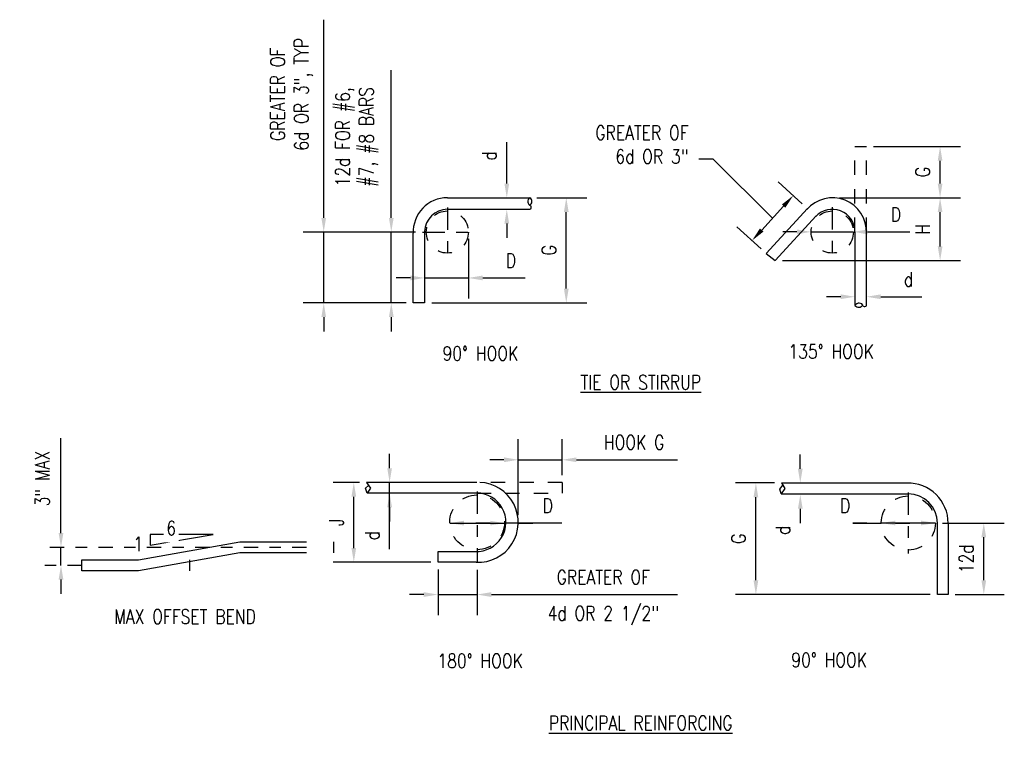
# Model space of a CAD drawing. Header units: inches. Extents: x -181 to 820, y -17 to 195.
# Tile 3 of 7: x 69 to 77.64, y 86.52 to 92.82. Entities that reach past the tile are written whole.
import ezdxf
from ezdxf import colors
from ezdxf.entities.mleader import LeaderData, LeaderLine
from ezdxf.math import Vec2, Vec3

# ---------------------------------------------------------------- set-up
doc = ezdxf.new("R2010")
doc.units = ezdxf.units.IN
doc.header["$MEASUREMENT"] = 0
doc.linetypes.add('Center 1_4_', pattern=[0.53125, 0.25, -0.09375, 0.09375, -0.09375])
doc.linetypes.add('Dash', pattern=[0.25, 0.125, -0.125])
for name, color, linetype in [('A-DETL-CNTR', 1, 'Center 1_4_'), ('A-DETL-WIDE', 5, 'Continuous'), ('S-ANNO-DIMS', 1, 'Continuous'), ('S-ANNO-NOTE', 2, 'Continuous')]:
    doc.layers.add(name, color=color, linetype=linetype)
doc.layers.add('G-ANNO-NPLT', color=140, linetype='Continuous', plot=False)
doc.styles.add('Annotative', font='romans.shx', dxfattribs={"width": 0.8, "height": 0.125})
doc.dimstyles.new('Annotative', dxfattribs={"dimscale": 0, "dimtxt": 0.125, "dimasz": 0.125, "dimexe": 0.18, "dimexo": 0.0625, "dimgap": 0.09, "dimtad": 1, "dimdec": 3, "dimzin": 3, "dimdsep": 46, "dimlunit": 4, "dimtxsty": 'Annotative', "dimcen": 0.09, "dimclrt": 2, "dimazin": 2, "dimtfac": 1, "dimtdec": 3, "dimtmove": 0, "dimatfit": 0, "dimfxl": 1, "dimtfill": 1, "dimfrac": 2, "dimtolj": 1, "dimtzin": 0, "dimarcsym": 0})

# ---------------------------------------------------------------- blocks, each defined once
blk = doc.blocks.new('*D5')
at = {"layer": 'Defpoints', "color": 0, "lineweight": -3, "transparency": 16777216}
for p in [(76.127, 91.2575), (77.0718, 91.2575), (75.6255, 90.7059)]:
    blk.add_point(p, dxfattribs=at)
at = {"layer": 'S-ANNO-DIMS', "color": 0, "lineweight": -2, "transparency": 16777216}
for p, q in [((76.1895, 91.2575), (77.2518, 91.2575)), ((77.0718, 90.8309), (77.0718, 91.1325)), ((75.688, 90.7059), (77.2518, 90.7059))]:
    blk.add_line(p, q, dxfattribs=at)
at = {"layer": 'S-ANNO-DIMS', "color": 0, "lineweight": -3, "transparency": 16777216}
for points in [[(77.0509, 91.1325), (77.0926, 91.1325), (77.0718, 91.2575)], [(77.0509, 90.8309), (77.0926, 90.8309), (77.0718, 90.7059)]]:
    blk.add_solid(points, dxfattribs=at)
at = {"layer": 'S-ANNO-DIMS', "color": 2, "lineweight": -3, "transparency": 16777216, "insert": (76.9193, 90.9817), "char_height": 0.125, "attachment_point": 5, "rotation": 90, "style": 'Annotative', "bg_fill": 3, "box_fill_scale": 1.25, "bg_fill_color": 256, "bg_fill_true_color": 13158600, "bg_fill_transparency": 0}
blk.add_mtext('\\A1;H', dxfattribs=at)
blk = doc.blocks.new('*D6')
at = {"layer": 'Defpoints', "color": 0, "lineweight": -3, "transparency": 16777216}
for p in [(76.4255, 91.7078), (77.0718, 91.7078), (76.127, 91.2575)]:
    blk.add_point(p, dxfattribs=at)
at = {"layer": 'S-ANNO-DIMS', "color": 0, "lineweight": -2, "transparency": 16777216}
for p, q in [((76.488, 91.7078), (77.2518, 91.7078)), ((77.0718, 91.3825), (77.0718, 91.5828)), ((76.1895, 91.2575), (77.2518, 91.2575))]:
    blk.add_line(p, q, dxfattribs=at)
at = {"layer": 'S-ANNO-DIMS', "color": 0, "lineweight": -3, "transparency": 16777216}
for points in [[(77.0509, 91.5828), (77.0926, 91.5828), (77.0718, 91.7078)], [(77.0509, 91.3825), (77.0926, 91.3825), (77.0718, 91.2575)]]:
    blk.add_solid(points, dxfattribs=at)
at = {"layer": 'S-ANNO-DIMS', "color": 2, "lineweight": -3, "transparency": 16777216, "insert": (76.9193, 91.4827), "char_height": 0.125, "attachment_point": 5, "rotation": 90, "style": 'Annotative', "bg_fill": 3, "box_fill_scale": 1.25, "bg_fill_color": 256, "bg_fill_true_color": 13158600, "bg_fill_transparency": 0}
blk.add_mtext('\\A1;G', dxfattribs=at)
blk = doc.blocks.new('*D7')
at = {"layer": 'Defpoints', "color": 0, "lineweight": -3, "transparency": 16777216}
for p in [(75.9411, 90.9572), (76.311, 90.9584), (76.311, 90.9572)]:
    blk.add_point(p, dxfattribs=at)
at = {"layer": 'S-ANNO-DIMS', "color": 0, "lineweight": -2, "transparency": 16777216}
for p, q in [((75.8161, 90.9584), (75.6911, 90.9584)), ((75.9411, 90.9584), (76.311, 90.9584)), ((76.436, 90.9584), (76.8077, 90.9584))]:
    blk.add_line(p, q, dxfattribs=at)
at = {"layer": 'S-ANNO-DIMS', "color": 0, "lineweight": -3, "transparency": 16777216}
for points in [[(75.8161, 90.9792), (75.8161, 90.9375), (75.9411, 90.9584)], [(76.436, 90.9792), (76.436, 90.9375), (76.311, 90.9584)]]:
    blk.add_solid(points, dxfattribs=at)
at = {"layer": 'S-ANNO-DIMS', "color": 2, "lineweight": -3, "transparency": 16777216, "insert": (76.6844, 91.1109), "char_height": 0.125, "attachment_point": 5, "style": 'Annotative', "bg_fill": 3, "box_fill_scale": 1.25, "bg_fill_color": 256, "bg_fill_true_color": 13158600, "bg_fill_transparency": 0}
blk.add_mtext('\\A1;D', dxfattribs=at)
blk = doc.blocks.new('*D28')
at = {"layer": 'Defpoints', "color": 0, "lineweight": -3, "transparency": 16777216}
for p in [(73.2578, 91.2575), (73.2578, 91.1563), (73.2706, 91.1563)]:
    blk.add_point(p, dxfattribs=at)
at = {"layer": 'S-ANNO-DIMS', "color": 0, "lineweight": -2, "transparency": 16777216}
for p, q in [((73.2706, 91.3825), (73.2706, 91.7446)), ((73.2706, 91.0313), (73.2706, 90.9063))]:
    blk.add_line(p, q, dxfattribs=at)
at = {"layer": 'S-ANNO-DIMS', "color": 0, "lineweight": -3, "transparency": 16777216}
for points in [[(73.2497, 91.3825), (73.2914, 91.3825), (73.2706, 91.2575)], [(73.2497, 91.0313), (73.2914, 91.0313), (73.2706, 91.1563)]]:
    blk.add_solid(points, dxfattribs=at)
at = {"layer": 'S-ANNO-DIMS', "color": 2, "lineweight": -3, "transparency": 16777216, "insert": (73.1181, 91.626), "char_height": 0.125, "attachment_point": 5, "rotation": 90, "style": 'Annotative', "bg_fill": 3, "box_fill_scale": 1.25, "bg_fill_color": 256, "bg_fill_true_color": 13158600, "bg_fill_transparency": 0}
blk.add_mtext('\\A1;d', dxfattribs=at)
blk = doc.blocks.new('*D27')
at = {"layer": 'Defpoints', "color": 0, "lineweight": -3, "transparency": 16777216}
for p in [(72.55, 90.9561), (72.934, 90.9611), (72.934, 90.5543)]:
    blk.add_point(p, dxfattribs=at)
at = {"layer": 'S-ANNO-DIMS', "color": 0, "lineweight": -2, "transparency": 16777216}
for p, q in [((72.55, 90.8936), (72.55, 90.3743)), ((72.934, 90.8986), (72.934, 90.3743)), ((72.425, 90.5543), (72.3, 90.5543)), ((72.55, 90.5543), (72.934, 90.5543)), ((73.059, 90.5543), (73.4307, 90.5543))]:
    blk.add_line(p, q, dxfattribs=at)
at = {"layer": 'S-ANNO-DIMS', "color": 0, "lineweight": -3, "transparency": 16777216}
for points in [[(72.425, 90.5752), (72.425, 90.5335), (72.55, 90.5543)], [(73.059, 90.5752), (73.059, 90.5335), (72.934, 90.5543)]]:
    blk.add_solid(points, dxfattribs=at)
at = {"layer": 'S-ANNO-DIMS', "color": 2, "lineweight": -3, "transparency": 16777216, "insert": (73.3073, 90.7068), "char_height": 0.125, "attachment_point": 5, "style": 'Annotative', "bg_fill": 3, "box_fill_scale": 1.25, "bg_fill_color": 256, "bg_fill_true_color": 13158600, "bg_fill_transparency": 0}
blk.add_mtext('\\A1;D', dxfattribs=at)
blk = doc.blocks.new('*D26')
at = {"layer": 'Defpoints', "color": 0, "lineweight": -3, "transparency": 16777216}
for p in [(73.473, 91.2575), (73.7924, 91.2575), (72.55, 90.3358)]:
    blk.add_point(p, dxfattribs=at)
at = {"layer": 'S-ANNO-DIMS', "color": 0, "lineweight": -2, "transparency": 16777216}
for p, q in [((73.5355, 91.2575), (73.9724, 91.2575)), ((73.7924, 90.4608), (73.7924, 91.1325)), ((72.6125, 90.3358), (73.9724, 90.3358))]:
    blk.add_line(p, q, dxfattribs=at)
at = {"layer": 'S-ANNO-DIMS', "color": 0, "lineweight": -3, "transparency": 16777216}
for points in [[(73.7716, 91.1325), (73.8133, 91.1325), (73.7924, 91.2575)], [(73.7716, 90.4608), (73.8133, 90.4608), (73.7924, 90.3358)]]:
    blk.add_solid(points, dxfattribs=at)
at = {"layer": 'S-ANNO-DIMS', "color": 2, "lineweight": -3, "transparency": 16777216, "insert": (73.6399, 90.7966), "char_height": 0.125, "attachment_point": 5, "rotation": 90, "style": 'Annotative', "bg_fill": 3, "box_fill_scale": 1.25, "bg_fill_color": 256, "bg_fill_true_color": 13158600, "bg_fill_transparency": 0}
blk.add_mtext('\\A1;G', dxfattribs=at)
blk = doc.blocks.new('*D25')
at = {"layer": 'Defpoints', "color": 0, "lineweight": -3, "transparency": 16777216}
for p in [(72.2572, 90.9561), (72.5315, 90.9561), (72.4495, 90.3358)]:
    blk.add_point(p, dxfattribs=at)
at = {"layer": 'S-ANNO-DIMS', "color": 0, "lineweight": -2, "transparency": 16777216}
for p, q in [((72.2572, 91.0811), (72.2572, 92.3777)), ((72.469, 90.9561), (72.0772, 90.9561)), ((72.2572, 90.3358), (72.2572, 90.9561)), ((72.387, 90.3358), (72.0772, 90.3358)), ((72.2572, 90.2108), (72.2572, 90.0858))]:
    blk.add_line(p, q, dxfattribs=at)
at = {"layer": 'S-ANNO-DIMS', "color": 0, "lineweight": -3, "transparency": 16777216}
for points in [[(72.2364, 91.0811), (72.2781, 91.0811), (72.2572, 90.9561)], [(72.2364, 90.2108), (72.2781, 90.2108), (72.2572, 90.3358)]]:
    blk.add_solid(points, dxfattribs=at)
at = {"layer": 'S-ANNO-DIMS', "color": 2, "lineweight": -3, "transparency": 16777216, "insert": (71.9559, 91.7925), "char_height": 0.125, "attachment_point": 5, "rotation": 90, "style": 'Annotative', "bg_fill": 3, "box_fill_scale": 1.25, "bg_fill_color": 256, "bg_fill_true_color": 13158600, "bg_fill_transparency": 0}
blk.add_mtext('\\A1;12d FOR #6,\\P#7, #8 BARS', dxfattribs=at)
blk = doc.blocks.new('*D24')
at = {"layer": 'Defpoints', "color": 0, "lineweight": -3, "transparency": 16777216}
for p in [(72.5315, 90.9561), (71.6646, 90.3358), (72.4495, 90.3358)]:
    blk.add_point(p, dxfattribs=at)
at = {"layer": 'S-ANNO-DIMS', "color": 0, "lineweight": -2, "transparency": 16777216}
for p, q in [((71.6646, 91.0811), (71.6646, 92.8198)), ((72.469, 90.9561), (71.4846, 90.9561)), ((71.6646, 90.3358), (71.6646, 90.9561)), ((72.387, 90.3358), (71.4846, 90.3358)), ((71.6646, 90.2108), (71.6646, 90.0858))]:
    blk.add_line(p, q, dxfattribs=at)
at = {"layer": 'S-ANNO-DIMS', "color": 0, "lineweight": -3, "transparency": 16777216}
for points in [[(71.6438, 91.0811), (71.6854, 91.0811), (71.6646, 90.9561)], [(71.6438, 90.2108), (71.6854, 90.2108), (71.6646, 90.3358)]]:
    blk.add_solid(points, dxfattribs=at)
at = {"layer": 'S-ANNO-DIMS', "color": 2, "lineweight": -3, "transparency": 16777216, "insert": (71.3841, 92.1655), "char_height": 0.125, "attachment_point": 5, "rotation": 90, "style": 'Annotative', "bg_fill": 3, "box_fill_scale": 1.25, "bg_fill_color": 256, "bg_fill_true_color": 13158600, "bg_fill_transparency": 0}
blk.add_mtext('\\A1;GREATER OF\\P6d OR 3", TYP', dxfattribs=at)
blk = doc.blocks.new('*D23')
at = {"layer": 'Defpoints', "color": 0, "lineweight": -3, "transparency": 16777216}
for p in [(77.0303, 88.4043), (77.4551, 88.4043), (77.1428, 87.7768)]:
    blk.add_point(p, dxfattribs=at)
at = {"layer": 'S-ANNO-DIMS', "color": 0, "lineweight": -2, "transparency": 16777216}
for p, q in [((77.0928, 88.4043), (77.6351, 88.4043)), ((77.4551, 87.9018), (77.4551, 88.2793)), ((77.2053, 87.7768), (77.6351, 87.7768))]:
    blk.add_line(p, q, dxfattribs=at)
at = {"layer": 'S-ANNO-DIMS', "color": 0, "lineweight": -3, "transparency": 16777216}
for points in [[(77.4342, 88.2793), (77.4759, 88.2793), (77.4551, 88.4043)], [(77.4342, 87.9018), (77.4759, 87.9018), (77.4551, 87.7768)]]:
    blk.add_solid(points, dxfattribs=at)
at = {"layer": 'S-ANNO-DIMS', "color": 2, "lineweight": -3, "transparency": 16777216, "insert": (77.3026, 88.0906), "char_height": 0.125, "attachment_point": 5, "rotation": 90, "style": 'Annotative', "bg_fill": 3, "box_fill_scale": 1.25, "bg_fill_color": 256, "bg_fill_true_color": 13158600, "bg_fill_transparency": 0}
blk.add_mtext('\\A1;12d', dxfattribs=at)
blk = doc.blocks.new('*D22')
at = {"layer": 'Defpoints', "color": 0, "lineweight": -3, "transparency": 16777216}
for p in [(73.7569, 88.959), (73.7569, 88.7605), (73.371, 88.4101)]:
    blk.add_point(p, dxfattribs=at)
at = {"layer": 'S-ANNO-DIMS', "color": 0, "lineweight": -2, "transparency": 16777216}
for p, q in [((73.371, 88.4726), (73.371, 89.139)), ((73.7569, 88.823), (73.7569, 89.139)), ((73.246, 88.959), (73.121, 88.959)), ((73.371, 88.959), (73.7569, 88.959)), ((73.8819, 88.959), (74.7678, 88.959))]:
    blk.add_line(p, q, dxfattribs=at)
at = {"layer": 'S-ANNO-DIMS', "color": 0, "lineweight": -3, "transparency": 16777216}
for points in [[(73.246, 88.9799), (73.246, 88.9382), (73.371, 88.959)], [(73.8819, 88.9799), (73.8819, 88.9382), (73.7569, 88.959)]]:
    blk.add_solid(points, dxfattribs=at)
at = {"layer": 'S-ANNO-DIMS', "color": 2, "lineweight": -3, "transparency": 16777216, "insert": (74.3874, 89.1115), "char_height": 0.125, "attachment_point": 5, "style": 'Annotative', "bg_fill": 3, "box_fill_scale": 1.25, "bg_fill_color": 256, "bg_fill_true_color": 13158600, "bg_fill_transparency": 0}
blk.add_mtext('\\A1;HOOK G', dxfattribs=at)
blk = doc.blocks.new('*D21')
at = {"layer": 'Defpoints', "color": 0, "lineweight": -3, "transparency": 16777216}
for p in [(72.6676, 88.0599), (73.0102, 88.0575), (73.0102, 87.7768)]:
    blk.add_point(p, dxfattribs=at)
at = {"layer": 'S-ANNO-DIMS', "color": 0, "lineweight": -2, "transparency": 16777216}
for p, q in [((72.6676, 87.9974), (72.6676, 87.5968)), ((73.0102, 87.995), (73.0102, 87.5968)), ((72.5426, 87.7768), (72.4176, 87.7768)), ((72.6676, 87.7768), (73.0102, 87.7768)), ((73.1352, 87.7768), (74.7688, 87.7768))]:
    blk.add_line(p, q, dxfattribs=at)
at = {"layer": 'S-ANNO-DIMS', "color": 0, "lineweight": -3, "transparency": 16777216}
for points in [[(72.5426, 87.7977), (72.5426, 87.756), (72.6676, 87.7768)], [(73.1352, 87.7977), (73.1352, 87.756), (73.0102, 87.7768)]]:
    blk.add_solid(points, dxfattribs=at)
at = {"layer": 'S-ANNO-DIMS', "color": 2, "lineweight": -3, "transparency": 16777216, "insert": (74.1169, 87.9293), "char_height": 0.125, "attachment_point": 5, "style": 'Annotative', "bg_fill": 3, "box_fill_scale": 1.25, "bg_fill_color": 256, "bg_fill_true_color": 13158600, "bg_fill_transparency": 0}
blk.add_mtext('\\A1;GREATER OF', dxfattribs=at)
at = {"layer": 'S-ANNO-DIMS', "color": 2, "lineweight": -3, "transparency": 16777216, "insert": (74.1169, 87.5916), "char_height": 0.125, "attachment_point": 5, "style": 'Annotative', "bg_fill": 3, "box_fill_scale": 1.25, "bg_fill_color": 256, "bg_fill_true_color": 13158600, "bg_fill_transparency": 0}
blk.add_mtext('\\A1;4d OR 2 1/2"', dxfattribs=at)
blk = doc.blocks.new('*D20')
at = {"layer": 'Defpoints', "color": 0, "lineweight": -3, "transparency": 16777216}
for p in [(69.3598, 88.1906), (71.5132, 88.1906), (69.5427, 88.0328)]:
    blk.add_point(p, dxfattribs=at)
at = {"layer": 'S-ANNO-DIMS', "color": 0, "lineweight": -2, "transparency": 16777216}
for p, q in [((69.3598, 88.3156), (69.3598, 89.1491)), ((69.3598, 88.0328), (69.3598, 88.1906)), ((69.3598, 87.9078), (69.3598, 87.7828))]:
    blk.add_line(p, q, dxfattribs=at)
at = {"layer": 'S-ANNO-DIMS', "color": 0, "lineweight": -3, "transparency": 16777216}
for points in [[(69.339, 88.3156), (69.3806, 88.3156), (69.3598, 88.1906)], [(69.339, 87.9078), (69.3806, 87.9078), (69.3598, 88.0328)]]:
    blk.add_solid(points, dxfattribs=at)
at = {"layer": 'S-ANNO-DIMS', "color": 2, "lineweight": -3, "transparency": 16777216, "insert": (69.1954, 88.7949), "char_height": 0.125, "attachment_point": 5, "rotation": 90, "style": 'Annotative', "bg_fill": 3, "box_fill_scale": 1.25, "bg_fill_color": 256, "bg_fill_true_color": 13158600, "bg_fill_transparency": 0}
blk.add_mtext('\\A1;3" MAX', dxfattribs=at)
blk = doc.blocks.new('*D12')
at = {"layer": 'Defpoints', "color": 0, "lineweight": -3, "transparency": 16777216}
for p in [(75.9081, 91.1621), (75.4223, 90.8825), (75.5472, 90.7681)]:
    blk.add_point(p, dxfattribs=at)
at = {"layer": 'S-ANNO-DIMS', "color": 0, "lineweight": -2, "transparency": 16777216}
for p, q in [((75.8621, 91.2043), (75.6505, 91.3981)), ((75.6988, 91.1843), (75.5067, 90.9746)), ((75.5011, 90.8103), (75.2896, 91.0041))]:
    blk.add_line(p, q, dxfattribs=at)
at = {"layer": 'S-ANNO-DIMS', "color": 0, "lineweight": -3, "transparency": 16777216}
for points in [[(75.6835, 91.1984), (75.7142, 91.1702), (75.7833, 91.2765)], [(75.4914, 90.9887), (75.5221, 90.9606), (75.4223, 90.8825)]]:
    blk.add_solid(points, dxfattribs=at)
blk = doc.blocks.new('_None')
blk = doc.blocks.new('*D30')
at = {"layer": 'Defpoints', "color": 0, "lineweight": -3, "transparency": 16777216}
for p in [(76.325, 90.3893), (76.4255, 90.3893), (76.4255, 90.3893)]:
    blk.add_point(p, dxfattribs=at)
at = {"layer": 'S-ANNO-DIMS', "color": 0, "lineweight": -2, "transparency": 16777216}
for p, q in [((76.2, 90.3893), (76.075, 90.3893)), ((76.5505, 90.3893), (76.9127, 90.3893))]:
    blk.add_line(p, q, dxfattribs=at)
at = {"layer": 'S-ANNO-DIMS', "color": 0, "lineweight": -3, "transparency": 16777216}
for points in [[(76.2, 90.4102), (76.2, 90.3685), (76.325, 90.3893)], [(76.5505, 90.4102), (76.5505, 90.3685), (76.4255, 90.3893)]]:
    blk.add_solid(points, dxfattribs=at)
at = {"layer": 'S-ANNO-DIMS', "color": 2, "lineweight": -3, "transparency": 16777216, "insert": (76.7941, 90.5418), "char_height": 0.125, "attachment_point": 5, "style": 'Annotative', "bg_fill": 3, "box_fill_scale": 1.25, "bg_fill_color": 256, "bg_fill_true_color": 13158600, "bg_fill_transparency": 0}
blk.add_mtext('\\A1;d', dxfattribs=at)
blk = doc.blocks.new('*D31')
at = {"layer": 'Defpoints', "color": 0, "lineweight": -3, "transparency": 16777216}
for p in [(75.4558, 88.7554), (75.6802, 88.7554), (77.048, 87.7768)]:
    blk.add_point(p, dxfattribs=at)
at = {"layer": 'S-ANNO-DIMS', "color": 0, "lineweight": -2, "transparency": 16777216}
for p, q in [((75.6177, 88.7554), (75.2758, 88.7554)), ((75.4558, 87.9018), (75.4558, 88.6304)), ((76.9855, 87.7768), (75.2758, 87.7768))]:
    blk.add_line(p, q, dxfattribs=at)
at = {"layer": 'S-ANNO-DIMS', "color": 0, "lineweight": -3, "transparency": 16777216}
for points in [[(75.435, 88.6304), (75.4767, 88.6304), (75.4558, 88.7554)], [(75.435, 87.9018), (75.4767, 87.9018), (75.4558, 87.7768)]]:
    blk.add_solid(points, dxfattribs=at)
at = {"layer": 'S-ANNO-DIMS', "color": 2, "lineweight": -3, "transparency": 16777216, "insert": (75.3033, 88.2661), "char_height": 0.125, "attachment_point": 5, "rotation": 90, "style": 'Annotative', "bg_fill": 3, "box_fill_scale": 1.25, "bg_fill_color": 256, "bg_fill_true_color": 13158600, "bg_fill_transparency": 0}
blk.add_mtext('\\A1;G', dxfattribs=at)
blk = doc.blocks.new('*D32')
at = {"layer": 'Defpoints', "color": 0, "lineweight": -3, "transparency": 16777216}
for p in [(72.7701, 88.4035), (73.2503, 88.4035), (73.2503, 88.4035)]:
    blk.add_point(p, dxfattribs=at)
at = {"layer": 'S-ANNO-DIMS', "color": 0, "lineweight": -2, "transparency": 16777216}
for p, q in [((72.7701, 88.4035), (73.2503, 88.4035)), ((72.7701, 88.4035), (73.2503, 88.4035)), ((72.8951, 88.4035), (73.0201, 88.4035)), ((73.1253, 88.4035), (73.0003, 88.4035)), ((73.753, 88.4035), (73.2503, 88.4035)), ((73.3753, 88.4035), (73.5003, 88.4035))]:
    blk.add_line(p, q, dxfattribs=at)
at = {"layer": 'S-ANNO-DIMS', "color": 0, "lineweight": -3, "transparency": 16777216}
for points in [[(72.8951, 88.4243), (72.8951, 88.3827), (72.7701, 88.4035)], [(73.1253, 88.4243), (73.1253, 88.3827), (73.2503, 88.4035)]]:
    blk.add_solid(points, dxfattribs=at)
at = {"layer": 'S-ANNO-DIMS', "color": 2, "lineweight": -3, "transparency": 16777216, "insert": (73.6297, 88.556), "char_height": 0.125, "attachment_point": 5, "style": 'Annotative', "bg_fill": 3, "box_fill_scale": 1.25, "bg_fill_color": 256, "bg_fill_true_color": 13158600, "bg_fill_transparency": 0}
blk.add_mtext('\\A1;D', dxfattribs=at)
blk = doc.blocks.new('*D33')
at = {"layer": 'Defpoints', "color": 0, "lineweight": -3, "transparency": 16777216}
for p in [(72.2426, 88.7605), (72.2426, 88.7605), (72.2425, 88.6675)]:
    blk.add_point(p, dxfattribs=at)
at = {"layer": 'S-ANNO-DIMS', "color": 0, "lineweight": -2, "transparency": 16777216}
for p, q in [((72.2426, 88.8855), (72.2426, 89.0105)), ((72.2426, 88.6675), (72.2426, 88.7605)), ((72.2426, 88.1756), (72.2426, 88.6675)), ((72.2426, 88.5425), (72.2426, 88.4175))]:
    blk.add_line(p, q, dxfattribs=at)
at = {"layer": 'S-ANNO-DIMS', "color": 0, "lineweight": -3, "transparency": 16777216}
for points in [[(72.2218, 88.8855), (72.2634, 88.8855), (72.2426, 88.7605)], [(72.2218, 88.5425), (72.2634, 88.5425), (72.2426, 88.6675)]]:
    blk.add_solid(points, dxfattribs=at)
at = {"layer": 'S-ANNO-DIMS', "color": 2, "lineweight": -3, "transparency": 16777216, "insert": (72.0901, 88.2942), "char_height": 0.125, "attachment_point": 5, "rotation": 90, "style": 'Annotative', "bg_fill": 3, "box_fill_scale": 1.25, "bg_fill_color": 256, "bg_fill_true_color": 13158600, "bg_fill_transparency": 0}
blk.add_mtext('\\A1;d', dxfattribs=at)
blk = doc.blocks.new('*D34')
at = {"layer": 'Defpoints', "color": 0, "lineweight": -3, "transparency": 16777216}
for p in [(75.8453, 88.7554), (75.8453, 88.6542), (75.8453, 88.6542)]:
    blk.add_point(p, dxfattribs=at)
at = {"layer": 'S-ANNO-DIMS', "color": 0, "lineweight": -2, "transparency": 16777216}
for p, q in [((75.8453, 88.8804), (75.8453, 89.0054)), ((75.8453, 88.5292), (75.8453, 88.4042))]:
    blk.add_line(p, q, dxfattribs=at)
at = {"layer": 'S-ANNO-DIMS', "color": 0, "lineweight": -3, "transparency": 16777216}
for points in [[(75.8244, 88.8804), (75.8661, 88.8804), (75.8453, 88.7554)], [(75.8244, 88.5292), (75.8661, 88.5292), (75.8453, 88.6542)]]:
    blk.add_solid(points, dxfattribs=at)
at = {"layer": 'S-ANNO-DIMS', "color": 2, "lineweight": -3, "transparency": 16777216, "insert": (75.6928, 88.3416), "char_height": 0.125, "attachment_point": 5, "rotation": 90, "style": 'Annotative', "bg_fill": 3, "box_fill_scale": 1.25, "bg_fill_color": 256, "bg_fill_true_color": 13158600, "bg_fill_transparency": 0}
blk.add_mtext('\\A1;d', dxfattribs=at)
blk = doc.blocks.new('*D35')
at = {"layer": 'Defpoints', "color": 0, "lineweight": -3, "transparency": 16777216}
for p in [(76.5551, 88.4043), (76.5551, 88.4043), (77.0303, 88.4043)]:
    blk.add_point(p, dxfattribs=at)
at = {"layer": 'S-ANNO-DIMS', "color": 0, "lineweight": -2, "transparency": 16777216}
for p, q in [((76.4301, 88.4043), (76.3051, 88.4043)), ((77.0303, 88.4043), (76.5551, 88.4043)), ((76.6801, 88.4043), (76.8051, 88.4043)), ((76.9053, 88.4043), (76.7803, 88.4043))]:
    blk.add_line(p, q, dxfattribs=at)
at = {"layer": 'S-ANNO-DIMS', "color": 0, "lineweight": -3, "transparency": 16777216}
for points in [[(76.6801, 88.4252), (76.6801, 88.3835), (76.5551, 88.4043)], [(76.9053, 88.4252), (76.9053, 88.3835), (77.0303, 88.4043)]]:
    blk.add_solid(points, dxfattribs=at)
at = {"layer": 'S-ANNO-DIMS', "color": 2, "lineweight": -3, "transparency": 16777216, "insert": (76.2387, 88.5568), "char_height": 0.125, "attachment_point": 5, "style": 'Annotative', "bg_fill": 3, "box_fill_scale": 1.25, "bg_fill_color": 256, "bg_fill_true_color": 13158600, "bg_fill_transparency": 0}
blk.add_mtext('\\A1;D', dxfattribs=at)
blk = doc.blocks.new('*D36')
at = {"layer": 'Defpoints', "color": 0, "lineweight": -3, "transparency": 16777216}
for p in [(71.9284, 88.7605), (72.0409, 88.7605), (72.6676, 88.0599)]:
    blk.add_point(p, dxfattribs=at)
at = {"layer": 'S-ANNO-DIMS', "color": 0, "lineweight": -2, "transparency": 16777216}
for p, q in [((71.9784, 88.7605), (71.7484, 88.7605)), ((71.9284, 88.1849), (71.9284, 88.6355)), ((72.6051, 88.0599), (71.7484, 88.0599))]:
    blk.add_line(p, q, dxfattribs=at)
at = {"layer": 'S-ANNO-DIMS', "color": 0, "lineweight": -3, "transparency": 16777216}
for points in [[(71.9076, 88.6355), (71.9493, 88.6355), (71.9284, 88.7605)], [(71.9076, 88.1849), (71.9493, 88.1849), (71.9284, 88.0599)]]:
    blk.add_solid(points, dxfattribs=at)
at = {"layer": 'S-ANNO-DIMS', "color": 2, "lineweight": -3, "transparency": 16777216, "insert": (71.7759, 88.4102), "char_height": 0.125, "attachment_point": 5, "rotation": 90, "style": 'Annotative', "bg_fill": 3, "box_fill_scale": 1.25, "bg_fill_color": 256, "bg_fill_true_color": 13158600, "bg_fill_transparency": 0}
blk.add_mtext('\\A1;J', dxfattribs=at)

msp = doc.modelspace()

# ---------------------------------------------------------------- linework, layer by layer
at = {"layer": 'A-DETL-CNTR', "lineweight": -3, "ltscale": 0.5}
msp.add_line((69.5427, 88.0328), (69.1798, 88.0328), dxfattribs=at)
at = {"layer": 'A-DETL-WIDE', "linetype": 'Dash', "lineweight": -3}
for p, q in [((76.3251, 90.9583), (76.3251, 91.7078)), ((73.7569, 88.7605), (72.8989, 88.7605)), ((73.0074, 88.6675), (73.7569, 88.6675))]:
    msp.add_line(p, q, dxfattribs=at)
at = {"layer": 'A-DETL-WIDE', "lineweight": -3}
for p, q in [((76.3251, 91.7078), (76.4255, 91.7078)), ((72.749, 91.2575), (73.473, 91.2575)), ((72.749, 91.1563), (73.4727, 91.1563)), ((75.9081, 91.1621), (75.5472, 90.7681)), ((75.6255, 90.7059), (75.9851, 91.0977)), ((72.55, 90.9611), (72.55, 90.3358)), ((76.325, 90.9584), (76.325, 90.3128)), ((76.4255, 90.3105), (76.4252, 90.9774)), ((72.4495, 90.3358), (72.4495, 90.9464)), ((75.5472, 90.7681), (75.6255, 90.7059)), ((72.55, 90.3358), (72.4495, 90.3358)), ((72.0297, 88.7091), (72.0573, 88.7348)), ((72.0462, 88.6675), (72.0297, 88.7091)), ((72.0409, 88.7605), (72.0738, 88.7091)), ((72.0738, 88.7091), (72.0462, 88.6675)), ((73.7569, 88.7608), (73.7569, 88.6675)), ((75.6671, 88.7009), (75.6914, 88.7362)), ((75.6802, 88.7554), (76.7919, 88.7554)), ((75.6802, 88.7554), (75.7089, 88.7061)), ((73.0074, 88.6675), (72.0462, 88.6675)), ((75.6765, 88.6607), (75.6671, 88.7009)), ((75.7089, 88.7061), (75.6765, 88.6607)), ((75.6772, 88.66), (76.7888, 88.66)), ((77.048, 87.7768), (77.048, 88.4035)), ((77.1428, 88.4035), (77.1428, 87.7768)), ((70.0389, 88.0802), (70.9292, 88.238)), ((70.9292, 88.238), (71.5132, 88.238)), ((70.9292, 88.1431), (70.0389, 87.9855)), ((71.5132, 88.1431), (70.9292, 88.1431)), ((72.6676, 88.0599), (72.6676, 88.1551)), ((72.6676, 88.1551), (72.995, 88.1551)), ((69.5427, 88.0802), (70.0389, 88.0802)), ((69.5427, 87.9855), (69.5427, 88.0802)), ((73.002, 88.0599), (72.6676, 88.0599)), ((70.0389, 87.9855), (69.5427, 87.9855)), ((77.1428, 87.7768), (77.048, 87.7768))]:
    msp.add_line(p, q, dxfattribs=at)
at = {"layer": 'A-DETL-WIDE', "linetype": 'Dash', "lineweight": -3}
for centre, radius in [((72.749, 90.9572), 0.185), ((76.126, 90.9572), 0.185), ((73.0102, 88.4104), 0.2402), ((76.7927, 88.4043), 0.2376)]:
    msp.add_circle(centre, radius, dxfattribs=at)
at = {"layer": 'A-DETL-WIDE', "lineweight": -3}
for centre, radius, start, end in [((72.7481, 90.9586), 0.2988, 89.82638, 182.35437), ((73.4959, 91.2238), 0.0408, 124.28389, 247.36872), ((73.4512, 91.2245), 0.0396, 301.76284, 56.55618), ((76.127, 90.9586), 0.2988, 357.64563, 138.90673), ((72.749, 90.9572), 0.199, 90, 178.89008), ((73.4675, 91.1735), 0.018, 286.73807, 44.85573), ((76.126, 90.9572), 0.199, 0.31193, 136.66006), ((76.3579, 90.3407), 0.0431, 220.32653, 325.76871), ((76.3606, 90.2925), 0.0408, 22.63128, 150.35348), ((76.4109, 90.3209), 0.018, 225.14427, 324.55628), ((73.0204, 88.4101), 0.3506, 266.99243, 87.86726), ((76.7889, 88.4016), 0.3537, 0.29781, 90.99425), ((73.0065, 88.4112), 0.2563, 267.42287, 89.79991), ((76.7895, 88.4012), 0.2586, 0.50229, 89.47693)]:
    msp.add_arc(centre, radius, start, end, dxfattribs=at)
at = {"layer": 'G-ANNO-NPLT', "lineweight": -3}
for p, q in [((71.7538, 88.1431), (71.7538, 88.238)), ((70.4896, 87.9855), (70.4896, 88.0802))]:
    msp.add_line(p, q, dxfattribs=at)
at = {"layer": 'S-ANNO-DIMS', "lineweight": -3}
for p, q in [((70.1411, 88.2097), (70.6957, 88.3044)), ((70.6957, 88.3044), (70.1411, 88.3044)), ((70.1411, 88.3044), (70.1411, 88.2097))]:
    msp.add_line(p, q, dxfattribs=at)

# ---------------------------------------------------------------- texts
at = {"layer": 'S-ANNO-NOTE', "lineweight": -3, "char_height": 0.125, "line_spacing_factor": 0.981704, "style": 'Annotative', "bg_fill": 2}
for s, insert, width, attachment_point in [('\\pxt3.2,6.4,9.6,12.8,16,19.2,22.4,25.6,28.8,32,35.2,38.4,41.6,44.8,48,51.2,54.4,57.6,60.8,64,67.2,70.4,73.6,76.8,80,83.2,86.4,89.6,92.8,96,99.2,102.4;90° HOOK', (72.7073, 89.8293), 1, 7), ('\\pxt3.2,6.4,9.6,12.8,16,19.2,22.4,25.6,28.8,32,35.2,38.4,41.6,44.8,48,51.2,54.4,57.6,60.8,64,67.2,70.4,73.6,76.8,80,83.2,86.4,89.6,92.8,96,99.2,102.4;135%%D HOOK', (76.116, 89.909), 1.508258, 5), ('\\pxqc,t3.2,6.4,9.6,12.8,16,19.2,22.4,25.6,28.8,32,35.2,38.4,41.6,44.8,48,51.2,54.4,57.6,60.8,64,67.2,70.4,73.6,76.8,80,83.2,86.4,89.6,92.8,96,99.2,102.4;{MAX OFFSET BEND}', (70.4472, 87.5211), 2, 8), ('\\pxqc,t3.2,6.4,9.6,12.8,16,19.2,22.4,25.6,28.8,32,35.2,38.4,41.6,44.8,48,51.2,54.4,57.6,60.8,64,67.2,70.4,73.6,76.8,80,83.2,86.4,89.6,92.8,96,99.2,102.4;{90° HOOK}', (76.0988, 87.1401), 2, 8), ('\\pxqc,t3.2,6.4,9.6,12.8,16,19.2,22.4,25.6,28.8,32,35.2,38.4,41.6,44.8,48,51.2,54.4,57.6,60.8,64,67.2,70.4,73.6,76.8,80,83.2,86.4,89.6,92.8,96,99.2,102.4;{180° HOOK}', (73.0367, 87.1329), 2, 8), ('\\pxt3.2,6.4,9.6,12.8,16,19.2,22.4,25.6,28.8,32,35.2,38.4,41.6,44.8,48,51.2,54.4,57.6,60.8,64,67.2,70.4,73.6,76.8,80,83.2,86.4,89.6,92.8,96,99.2,102.4;{\\LPRINCIPAL REINFORCING}', (73.6396, 86.587), 2, 7)]:
    msp.add_mtext(s, dxfattribs=dict(at, insert=insert, width=width, attachment_point=attachment_point))

# ---------------------------------------------------------------- next in the draw order: texts
for s, insert, width, attachment_point in [('\\pxt3.2,6.4,9.6,12.8,16,19.2,22.4,25.6,28.8,32,35.2,38.4,41.6,44.8,48,51.2,54.4,57.6,60.8,64,67.2,70.4,73.6,76.8,80,83.2,86.4,89.6,92.8,96,99.2,102.4;{\\LTIE OR STIRRUP}', (73.9168, 89.576), 2, 7), ('\\pxqc,t3.2,6.4,9.6,12.8,16,19.2,22.4,25.6,28.8,32,35.2,38.4,41.6,44.8,48,51.2,54.4,57.6,60.8,64,67.2,70.4,73.6,76.8,80,83.2,86.4,89.6,92.8,96,99.2,102.4;{6}', (70.3269, 88.2964), 0.006442, 8), ('\\pxqc,t3.2,6.4,9.6,12.8,16,19.2,22.4,25.6,28.8,32,35.2,38.4,41.6,44.8,48,51.2,54.4,57.6,60.8,64,67.2,70.4,73.6,76.8,80,83.2,86.4,89.6,92.8,96,99.2,102.4;{1}', (70.0369, 88.158), 0.006442, 8)]:
    msp.add_mtext(s, dxfattribs=dict(at, insert=insert, width=width, attachment_point=attachment_point))

# ---------------------------------------------------------------- next in the draw order: dimensions: what is measured, and where the dimension line sits
at = {"layer": 'S-ANNO-DIMS', "lineweight": -3}
for base, p1, p2, picture, middle in [((73.2706, 91.1563), (73.2578, 91.2575), (73.2578, 91.1563), '*D28', (73.2706, 91.626)), ((72.2426, 88.7605), (72.2425, 88.6675), (72.2426, 88.7605), '*D33', (72.2425, 88.2942))]:
    dim = msp.add_linear_dim(base=base, p1=p1, p2=p2, angle=90, text='d', dimstyle='Annotative', override={"dimpost": '\\X', "dimse1": 1, "dimse2": 1}, dxfattribs=at)
    dim.commit()
    dim.dimension.update_dxf_attribs({"geometry": picture, "text_midpoint": middle, "dimtype": 160})
for base, p1, p2, text, picture, middle in [((77.0718, 91.2575), (75.6255, 90.7059), (76.127, 91.2575), 'H', '*D5', (76.9193, 90.9817)), ((77.4551, 88.4043), (77.1428, 87.7768), (77.0303, 88.4043), '12d', '*D23', (77.3026, 88.0906))]:
    dim = msp.add_linear_dim(base=base, p1=p1, p2=p2, angle=90, text=text, dimstyle='Annotative', override={"dimpost": '\\X'}, dxfattribs=at)
    dim.commit()
    dim.dimension.update_dxf_attribs({"geometry": picture, "text_midpoint": middle})
dim = msp.add_linear_dim(base=(76.4255, 90.3893), p1=(76.325, 90.3893), p2=(76.4255, 90.3893), text='d', dimstyle='Annotative', override={"dimpost": '\\X', "dimse1": 1, "dimse2": 1}, dxfattribs=at)
dim.commit()
dim.dimension.update_dxf_attribs({"geometry": '*D30', "text_midpoint": (76.7941, 90.5418)})
for base, p1, p2, text, picture, middle in [((73.7569, 88.959), (73.371, 88.4101), (73.7569, 88.7605), 'HOOK G', '*D22', (74.3874, 88.959)), ((73.0102, 87.7768), (72.6676, 88.0599), (73.0102, 88.0575), 'GREATER OF\\X 4d OR 2 1/2"', '*D21', (74.1169, 87.7768))]:
    dim = msp.add_linear_dim(base=base, p1=p1, p2=p2, text=text, dimstyle='Annotative', override={"dimpost": '\\X'}, dxfattribs=at)
    dim.commit()
    dim.dimension.update_dxf_attribs({"geometry": picture, "text_midpoint": middle, "dimtype": 160})

# ---------------------------------------------------------------- next in the draw order: linework, layer by layer
at = {"layer": 'A-DETL-CNTR', "lineweight": -3, "ltscale": 0.5}
msp.add_line((71.5132, 88.1906), (69.1798, 88.1906), dxfattribs=at)

# ---------------------------------------------------------------- next in the draw order: dimensions: what is measured, and where the dimension line sits
at = {"layer": 'S-ANNO-DIMS', "lineweight": -3}
for base, p1, p2, text, picture, middle in [((77.0718, 91.7078), (76.127, 91.2575), (76.4255, 91.7078), 'G', '*D6', (77.0718, 91.4827)), ((71.9284, 88.7605), (72.6676, 88.0599), (72.0409, 88.7605), 'J', '*D36', (71.9284, 88.4102)), ((75.4558, 88.7554), (77.048, 87.7768), (75.6802, 88.7554), 'G', '*D31', (75.4558, 88.2661))]:
    dim = msp.add_linear_dim(base=base, p1=p1, p2=p2, angle=90, text=text, dimstyle='Annotative', override={"dimpost": '\\X'}, dxfattribs=at)
    dim.commit()
    dim.dimension.update_dxf_attribs({"geometry": picture, "text_midpoint": middle, "dimtype": 160})
dim = msp.add_linear_dim(base=(76.311, 90.9584), p1=(75.9411, 90.9572), p2=(76.311, 90.9572), text='D', dimstyle='Annotative', override={"dimpost": '\\X', "dimse1": 1, "dimse2": 1}, dxfattribs=at)
dim.commit()
dim.dimension.update_dxf_attribs({"geometry": '*D7', "text_midpoint": (76.6844, 91.1109)})
for base, p1, p2, override, picture, middle in [((72.934, 90.5543), (72.55, 90.9561), (72.934, 90.9611), {"dimpost": '\\X'}, '*D27', (73.3073, 90.5543)), ((73.2503, 88.4035), (72.7701, 88.4035), (73.2503, 88.4035), {"dimpost": '\\X', "dimdle": 0.5, "dimse1": 1, "dimse2": 1}, '*D32', (73.6297, 88.4035))]:
    dim = msp.add_linear_dim(base=base, p1=p1, p2=p2, text='D', dimstyle='Annotative', override=override, dxfattribs=at)
    dim.commit()
    dim.dimension.update_dxf_attribs({"geometry": picture, "text_midpoint": middle, "dimtype": 160})

# ---------------------------------------------------------------- next in the draw order: linework, layer by layer
at = {"layer": 'A-DETL-WIDE', "linetype": 'Dash', "lineweight": -3}
msp.add_line((76.4258, 90.9586), (76.4255, 91.7078), dxfattribs=at)
at = {"layer": 'A-DETL-WIDE', "lineweight": -3}
msp.add_line((72.8989, 88.7605), (72.0409, 88.7605), dxfattribs=at)
at = {"layer": 'S-ANNO-DIMS', "linetype": 'Center 1_4_', "lineweight": -3, "ltscale": 0.785}
for p, q in [((76.126, 91.1747), (76.126, 90.7398)), ((73.0102, 88.6805), (73.0102, 88.0596)), ((76.7927, 88.6719), (76.7927, 88.1367))]:
    msp.add_line(p, q, dxfattribs=at)
at = {"layer": 'S-ANNO-DIMS', "lineweight": -3}
msp.add_line((73.5003, 88.4035), (73.2503, 88.4035), dxfattribs=at)

# ---------------------------------------------------------------- next in the draw order: dimensions: what is measured, and where the dimension line sits
dim = msp.add_aligned_dim(p1=(75.9081, 91.1621), p2=(75.5472, 90.7681), distance=-0.1694, text=' ', dimstyle='Annotative', override={"dimpost": '\\X'}, dxfattribs=at)
dim.commit()
dim.dimension.update_dxf_attribs({"geometry": '*D12', "text_midpoint": (75.6028, 91.0795)})
for base, p1, p2, text, override, picture, middle in [((73.7924, 91.2575), (72.55, 90.3358), (73.473, 91.2575), 'G', {"dimpost": '\\X'}, '*D26', (73.6399, 90.7966)), ((69.3598, 88.1906), (69.5427, 88.0328), (71.5132, 88.1906), '3" MAX', {"dimpost": '\\X', "dimse1": 1, "dimse2": 1}, '*D20', (69.1954, 88.7949))]:
    dim = msp.add_linear_dim(base=base, p1=p1, p2=p2, angle=90, text=text, dimstyle='Annotative', override=override, dxfattribs=at)
    dim.commit()
    dim.dimension.update_dxf_attribs({"geometry": picture, "text_midpoint": middle})
dim = msp.add_linear_dim(base=(75.8453, 88.6542), p1=(75.8453, 88.7554), p2=(75.8453, 88.6542), angle=90, text='d', dimstyle='Annotative', override={"dimpost": '\\X', "dimse1": 1, "dimse2": 1}, dxfattribs=at)
dim.commit()
dim.dimension.update_dxf_attribs({"geometry": '*D34', "text_midpoint": (75.8453, 88.3416), "dimtype": 160})

# ---------------------------------------------------------------- next in the draw order: linework, layer by layer
at = {"layer": 'S-ANNO-DIMS', "linetype": 'Center 1_4_', "lineweight": -3, "ltscale": 0.785}
msp.add_line((72.749, 91.1736), (72.749, 90.7386), dxfattribs=at)

# ---------------------------------------------------------------- next in the draw order: dimensions: what is measured, and where the dimension line sits
at = {"layer": 'S-ANNO-DIMS', "lineweight": -3}
for base, p1, p2, angle, text, override, picture, middle in [((72.2572, 90.9561), (72.4495, 90.3358), (72.5315, 90.9561), 90, '12d FOR #6,\\P#7, #8 BARS', {"dimpost": '\\X'}, '*D25', (72.2572, 91.7925)), ((76.5551, 88.4043), (77.0303, 88.4043), (76.5551, 88.4043), 180, 'D', {"dimpost": '\\X', "dimdle": 0.5, "dimse1": 1, "dimse2": 1}, '*D35', (76.2387, 88.4043))]:
    dim = msp.add_linear_dim(base=base, p1=p1, p2=p2, angle=angle, text=text, dimstyle='Annotative', override=override, dxfattribs=at)
    dim.commit()
    dim.dimension.update_dxf_attribs({"geometry": picture, "text_midpoint": middle, "dimtype": 160})

# ---------------------------------------------------------------- next in the draw order: leaders
at = {"layer": 'S-ANNO-DIMS', "color": 2, "lineweight": -3}
ml = msp.add_multileader_mtext('Standard', dxfattribs=at)
ml.set_content('GREATER OF\\P6d OR 3" ', color=2, style='Annotative')
ml.set_leader_properties(color=1, linetype='ByLayer', lineweight=-1)
ml.set_arrow_properties(name='NONE')
ml.build(insert=Vec2(0, 0))
ml.multileader.update_dxf_attribs({"text_right_attachment_type": 3, "dogleg_length": 0.125, "arrow_head_size": 0.125})
ctx = ml.context
ctx.base_point, ctx.char_height, ctx.arrow_head_size, ctx.landing_gap_size, ctx.plane_origin = Vec3(73.861, 91.8279), 0.125, 0.125, 0.09, Vec3(74.9233, 91.702)
ctx.right_attachment, ctx.text_align_type = 3, 2
notes = []
notes.append((ctx, [(0, (1, 1, 0), (75.0803, 91.5958), (-1, 0), 0.125, [(0, [(75.6028, 91.0795)], 0, [])])]))
ctx.mtext.insert, ctx.mtext.width, ctx.mtext.alignment, ctx.mtext.flow_direction = Vec3(74.8653, 91.8904), 1.214519, 3, 5
for ctx, leaders in notes:
    for number, flags, end, landing, length, lines in leaders:
        leader = LeaderData()
        leader.index, (leader.has_last_leader_line, leader.has_dogleg_vector, leader.attachment_direction) = number, flags
        leader.last_leader_point, leader.dogleg_vector, leader.dogleg_length = Vec3(end), Vec3(landing), length
        for number, points, colour, breaks in lines:
            line = LeaderLine()
            line.index, line.vertices, line.color, line.breaks = number, Vec3.list(points), colors.encode_raw_color(colour), breaks
            leader.lines.append(line)
        ctx.leaders.append(leader)

# ---------------------------------------------------------------- next in the draw order: linework, layer by layer
at = {"layer": 'S-ANNO-DIMS', "lineweight": -3}
msp.add_line((76.3051, 88.4043), (76.5551, 88.4043), dxfattribs=at)

# ---------------------------------------------------------------- next in the draw order: dimensions: what is measured, and where the dimension line sits
dim = msp.add_linear_dim(base=(71.6646, 90.3358), p1=(72.5315, 90.9561), p2=(72.4495, 90.3358), angle=90, text='GREATER OF\\P6d OR 3", TYP', dimstyle='Annotative', override={"dimpost": '\\X'}, dxfattribs=at)
dim.commit()
dim.dimension.update_dxf_attribs({"geometry": '*D24', "text_midpoint": (71.6646, 92.1655), "dimtype": 160})

# ---------------------------------------------------------------- next in the draw order: linework, layer by layer
at = {"layer": 'S-ANNO-DIMS', "linetype": 'Center 1_4_', "lineweight": -3, "ltscale": 0.785}
msp.add_line((72.5315, 90.9561), (72.9665, 90.9561), dxfattribs=at)

doc.saveas('drawing.dxf')
